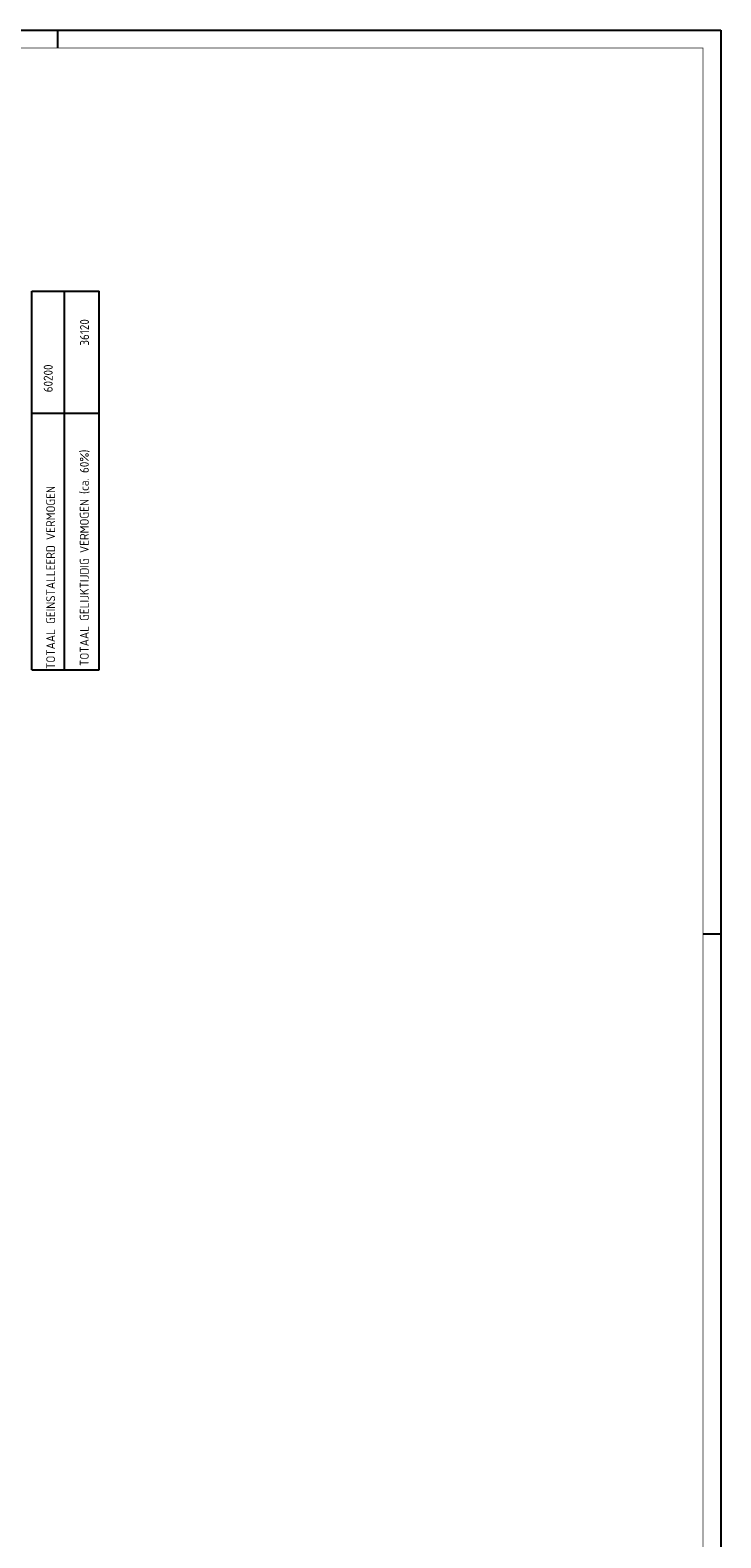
# Model space of a CAD drawing. Header units: millimetres. Extents: x 0 to 1189, y 0 to 841.
# Tile 9 of 9: x 996 to 1189, y 420 to 841. Entities that reach past the tile are written whole.
import ezdxf
from ezdxf.enums import TextEntityAlignment as Align

# ---------------------------------------------------------------- set-up
doc = ezdxf.new("R2010")
doc.units = ezdxf.units.MM
for name, color, linetype in [('40', 1, 'CONTINUOUS'), ('LIJN025', 10, 'CONTINUOUS'), ('LIJN050', 90, 'CONTINUOUS'), ('TEKST25', 1, 'CONTINUOUS'), ('TEKST35', 50, 'CONTINUOUS'), ('TEKST50', 90, 'CONTINUOUS')]:
    doc.layers.add(name, color=color, linetype=linetype)
doc.styles.add('ISO', font='ISO.SHX')
doc.styles.add('NEN', font='iso.shx')
doc.styles.add('ROMAND', font='romand')

# ---------------------------------------------------------------- blocks, each defined once
blk = doc.blocks.new('A0')
at = {"layer": 'LIJN025'}
for p, q in [((1004, 836), (1004, 841)), ((1184, 589), (1189, 589))]:
    blk.add_line(p, q, dxfattribs=at)
at = {"layer": 'LIJN050', "const_width": 0.2}
blk.add_lwpolyline([(1184, 836), (25, 836), (25, 5), (1184, 5)], close=True, dxfattribs=at)
at = {"layer": 'TEKST25'}
blk.add_lwpolyline([(1189, 841), (1189, 0), (0, 0), (0, 841)], close=True, dxfattribs=at)
at = {"layer": 'TEKST25', "style": 'ISO'}
for tag, p in [('E', (1144.25, 66)), ('NAAM-E', (1155.75, 66)), ('DATUM-E', (1174, 66)), ('D', (1144.25, 61)), ('NAAM-D', (1155.75, 61)), ('DATUM-D', (1174, 61)), ('C', (1144.25, 56)), ('NAAM-C', (1155.75, 56)), ('DATUM-C', (1174, 56)), ('B', (1144.25, 51)), ('NAAM-B', (1155.75, 51)), ('DATUM-B', (1174, 51)), ('A', (1144.25, 46)), ('NAAM-A', (1155.75, 46)), ('DATUM-A', (1174, 46))]:
    blk.add_attdef(tag, text='', height=2.5, dxfattribs=at).set_placement(p, align=Align.CENTER)
for tag, p in [('DATUM', (1021.75, 36.25)), ('SCHAAL', (1057, 36.25)), ('GETEKEND', (1087.25, 36.25)), ('GECONTOL.', (1122, 36.25)), ('FORMAAT', (1152.25, 28.25))]:
    blk.add_attdef(tag, p, '', height=2.5, dxfattribs=at)
at = {"layer": 'TEKST35', "style": 'ISO'}
for tag, p in [('PROJECT', (1023.5, 72.5)), ('PLAATS', (1023.5, 63.5)), ('INSTALLATIE-REGEL1', (1023.5, 52.5)), ('INSTALLATIE-REGEL2', (1023.5, 43.5))]:
    blk.add_attdef(tag, p, '', height=4, dxfattribs=at)
at = {"layer": 'TEKST35', "style": 'ROMAND', "width": 2.899115}
blk.add_attdef('STATUS', text='', height=2.5, dxfattribs=at).set_placement((1143, 71.5), (1182, 71.5), align=Align.FIT)
at = {"layer": 'TEKST35', "style": 'ISO'}
blk.add_attdef('PROJ.NR.', text='', height=4, dxfattribs=at).set_placement((1170, 23), align=Align.CENTER)
at = {"layer": 'TEKST50', "style": 'ISO'}
blk.add_attdef('FILE-NAAM', text='', height=5, dxfattribs=at).set_placement((1162.5, 7.5), align=Align.CENTER)
blk = doc.blocks.new('TTOTVERM')
at = {"layer": '40', "style": 'NEN'}
for s, p in [('TOTAAL GELIJKTIJDIG VERMOGEN (ca. 60%)', (15.91, -76.18)), ('TOTAAL GEINSTALLEERD VERMOGEN', (6.52, -81.68))]:
    blk.add_text(s, height=2.5, rotation=90, dxfattribs=at).set_placement(p, align=Align.CENTER)

msp = doc.modelspace()

# ---------------------------------------------------------------- linework, layer by layer
at = {"layer": 'LIJN025', "linetype": 'Continuous'}
for p, q in [((996.75, 662.59), (996.75, 768.21)), ((996.75, 768.21), (1015.54, 768.21)), ((1005.92, 662.76), (1005.92, 768.05)), ((1015.54, 662.59), (1015.54, 768.21)), ((996.75, 734.21), (1015.54, 734.21)), ((996.75, 662.59), (1015.54, 662.59))]:
    msp.add_line(p, q, dxfattribs=at)

# ---------------------------------------------------------------- block references
at = {"layer": 'LIJN025'}
for name, p in [('A0', (0, 0)), ('TTOTVERM', (996.77, 770.02))]:
    msp.add_blockref(name, p, dxfattribs=at)

# ---------------------------------------------------------------- texts
at = {"layer": '40', "style": 'NEN'}
for s, p in [('36120', (1012.73, 756.7)), ('60200', (1002.6, 743.88))]:
    msp.add_text(s, height=2.5, rotation=90, dxfattribs=at).set_placement(p, align=Align.CENTER)

doc.saveas('drawing.dxf')
